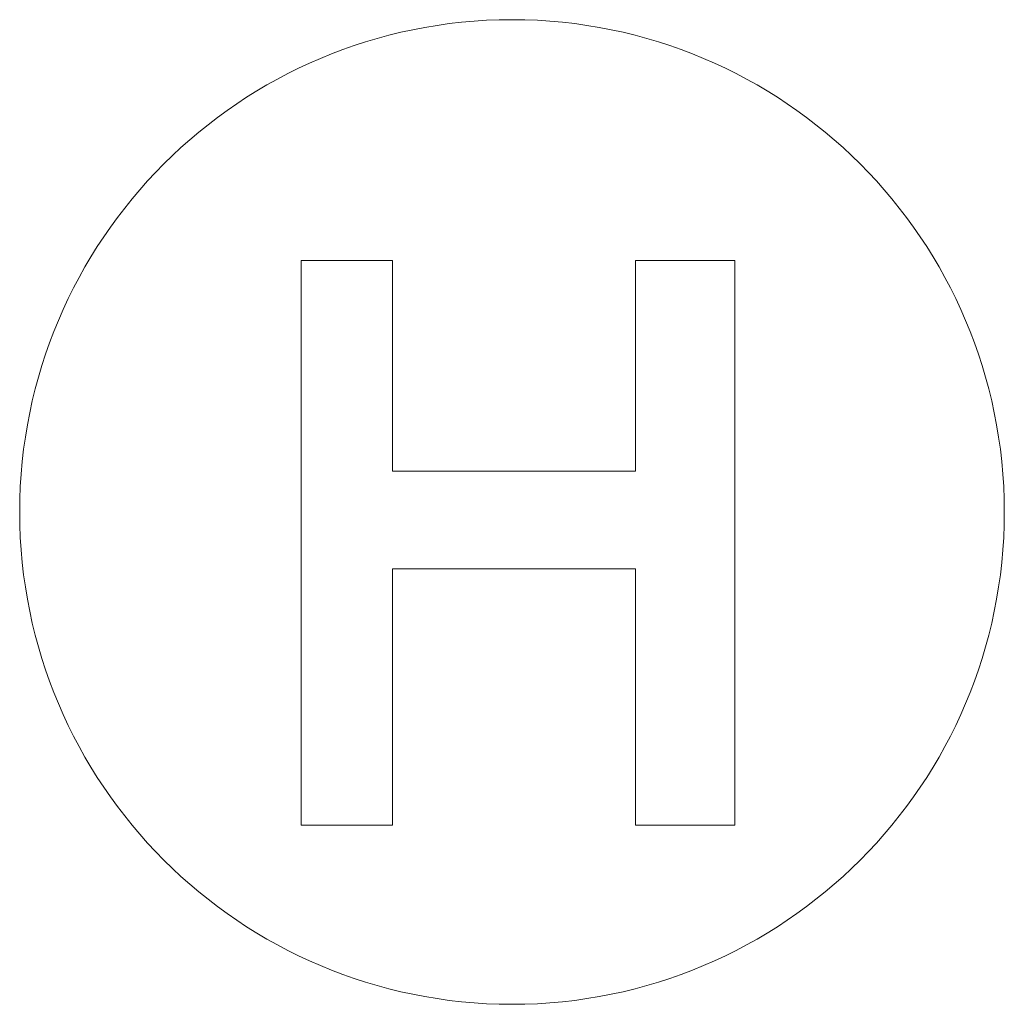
# Model space of a CAD drawing. Header units: millimetres. Extents: x -45 to 45, y -45 to 45.
import ezdxf

# ---------------------------------------------------------------- set-up
doc = ezdxf.new("R2010")
doc.units = ezdxf.units.MM

msp = doc.modelspace()

# ---------------------------------------------------------------- linework, layer by layer
at = {"color": 7, "linetype": 'Continuous', "lineweight": 15}
for p, q in [((-19.275, 23.003), (-19.275, -28.64)), ((-10.911, 23.003), (-19.275, 23.003)), ((-10.911, 3.728), (-10.911, 23.003)), ((20.367, 23.003), (11.274, 23.003)), ((11.274, 23.003), (11.274, 3.728)), ((20.367, -28.64), (20.367, 23.003)), ((11.274, 3.728), (-10.911, 3.728)), ((-10.911, -28.64), (-10.911, -5.183)), ((-10.911, -5.183), (11.274, -5.183)), ((11.274, -5.183), (11.274, -28.64)), ((-19.275, -28.64), (-10.911, -28.64)), ((11.274, -28.64), (20.367, -28.64))]:
    msp.add_line(p, q, dxfattribs=at)
msp.add_circle((0, 0), 45, dxfattribs=at)

doc.saveas('drawing.dxf')
